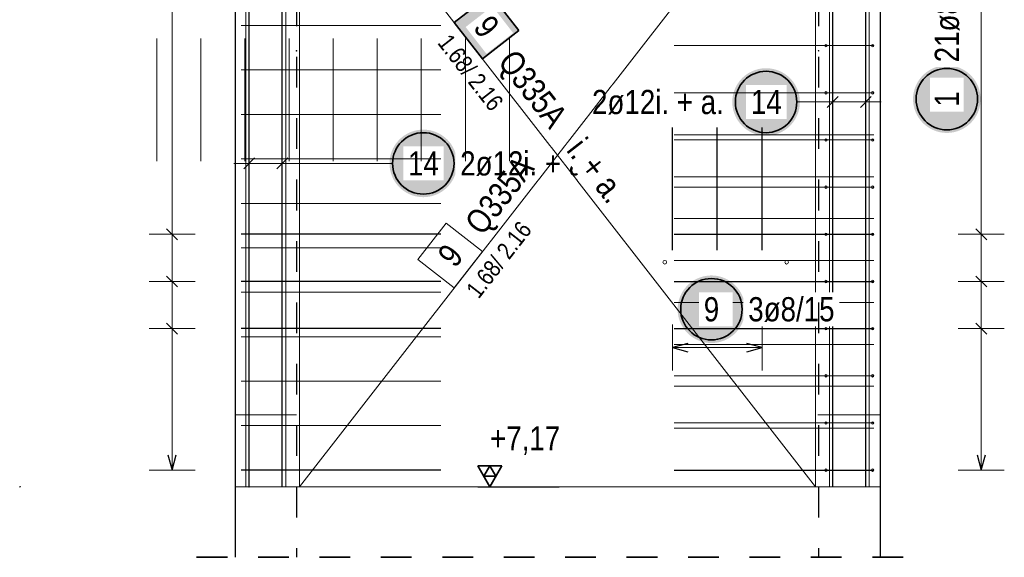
# Model space of a CAD drawing. Header units: millimetres. Extents: x -16 to 44.7, y 0 to 21.2.
# Tile 44 of 49: x 33.3 to 36.5, y 15.2 to 16.9. Entities that reach past the tile are written whole.
import ezdxf

# ---------------------------------------------------------------- set-up
doc = ezdxf.new("R2010")
doc.units = ezdxf.units.MM
doc.linetypes.add('HIDDEN', pattern=[0.375, 0.25, -0.125])
doc.layers.add('nplo Bewehrung', color=7, linetype='Continuous', lineweight=20)
doc.styles.add('Arial Narrow', font='ARIALN.TTF')
doc.linetypes.add('STRAKON_Linetype_13', pattern='A,15,[130,ltypeshp.shx,S=1.875,R=-30,X=0,Y=0],-1.875,[130,ltypeshp.shx,S=1.875,R=-30,X=0,Y=0]', length=16.875)

msp = doc.modelspace()

# ---------------------------------------------------------------- hatches: boundary and pattern name
at = {"lineweight": 18, "true_color": 0xffffff}
msp.add_hatch(color=7, dxfattribs=at).paths.add_polyline_path([(34.899471, 16.896763), (34.80738, 17.015166), (34.688977, 16.923075), (34.781068, 16.804672)])
at = {"lineweight": 25, "true_color": 0xffffff}
for points in [[(35.813995, 16.664004), (35.813928, 16.667843), (35.813727, 16.671677), (35.813392, 16.675502), (35.812924, 16.679313), (35.812324, 16.683105), (35.811591, 16.686874), (35.810728, 16.690615), (35.809734, 16.694324), (35.808611, 16.697996), (35.807361, 16.701626), (35.805985, 16.70521), (35.804485, 16.708745), (35.802862, 16.712224), (35.801119, 16.715646), (35.799258, 16.719004), (35.79728, 16.722295), (35.795189, 16.725515), (35.792987, 16.72866), (35.790676, 16.731726), (35.78826, 16.73471), (35.785741, 16.737608), (35.783122, 16.740416), (35.780407, 16.743131), (35.777599, 16.74575), (35.774702, 16.748269), (35.771718, 16.750685), (35.768651, 16.752996), (35.765506, 16.755198), (35.762286, 16.757289), (35.758995, 16.759266), (35.755637, 16.761128), (35.752216, 16.762871), (35.748736, 16.764494), (35.745202, 16.765994), (35.741617, 16.76737), (35.737987, 16.76862), (35.734315, 16.769742), (35.730606, 16.770736), (35.726865, 16.7716), (35.723096, 16.772333), (35.719304, 16.772933), (35.715493, 16.773401), (35.711668, 16.773736), (35.707834, 16.773937), (35.703995, 16.774004), (35.700156, 16.773937), (35.696322, 16.773736), (35.692497, 16.773401), (35.688686, 16.772933), (35.684894, 16.772333), (35.681125, 16.7716), (35.677384, 16.770736), (35.673675, 16.769742), (35.670003, 16.76862), (35.666373, 16.76737), (35.662788, 16.765994), (35.659254, 16.764494), (35.655774, 16.762871), (35.652353, 16.761128), (35.648995, 16.759266), (35.645704, 16.757289), (35.642484, 16.755198), (35.639339, 16.752996), (35.636272, 16.750685), (35.633288, 16.748269), (35.630391, 16.74575), (35.627583, 16.743131), (35.624868, 16.740416), (35.622249, 16.737608), (35.61973, 16.73471), (35.617314, 16.731726), (35.615003, 16.72866), (35.612801, 16.725515), (35.61071, 16.722295), (35.608732, 16.719004), (35.606871, 16.715646), (35.605128, 16.712224), (35.603505, 16.708745), (35.602005, 16.70521), (35.600629, 16.701626), (35.599379, 16.697996), (35.598256, 16.694324), (35.597262, 16.690615), (35.596399, 16.686874), (35.595666, 16.683105), (35.595065, 16.679313), (35.594598, 16.675502), (35.594263, 16.671677), (35.594062, 16.667843), (35.593995, 16.664004), (35.594062, 16.660165), (35.594263, 16.65633), (35.594598, 16.652506), (35.595065, 16.648695), (35.595666, 16.644902), (35.596399, 16.641133), (35.597262, 16.637392), (35.598256, 16.633684), (35.599379, 16.630012), (35.600629, 16.626381), (35.602005, 16.622797), (35.603505, 16.619263), (35.605128, 16.615783), (35.606871, 16.612362), (35.608732, 16.609004), (35.61071, 16.605713), (35.612801, 16.602492), (35.615003, 16.599347), (35.617314, 16.596281), (35.61973, 16.593297), (35.622249, 16.590399), (35.624868, 16.587591), (35.627583, 16.584876), (35.630391, 16.582258), (35.633288, 16.579739), (35.636272, 16.577322), (35.639339, 16.575012), (35.642484, 16.57281), (35.645704, 16.570718), (35.648995, 16.568741), (35.652353, 16.566879), (35.655774, 16.565136), (35.659254, 16.563514), (35.662788, 16.562013), (35.666373, 16.560637), (35.670003, 16.559387), (35.673675, 16.558265), (35.677384, 16.557271), (35.681125, 16.556407), (35.684894, 16.555675), (35.688686, 16.555074), (35.692497, 16.554606), (35.696322, 16.554272), (35.700156, 16.554071), (35.703995, 16.554004), (35.707834, 16.554071), (35.711668, 16.554272), (35.715493, 16.554606), (35.719304, 16.555074), (35.723096, 16.555675), (35.726865, 16.556407), (35.730606, 16.557271), (35.734315, 16.558265), (35.737987, 16.559387), (35.741617, 16.560637), (35.745202, 16.562013), (35.748736, 16.563514), (35.752216, 16.565136), (35.755637, 16.566879), (35.758995, 16.568741), (35.762286, 16.570718), (35.765506, 16.57281), (35.768651, 16.575012), (35.771718, 16.577322), (35.774702, 16.579739), (35.777599, 16.582258), (35.780407, 16.584876), (35.783122, 16.587591), (35.785741, 16.590399), (35.78826, 16.593297), (35.790676, 16.596281), (35.792987, 16.599347), (35.795189, 16.602492), (35.79728, 16.605713), (35.799258, 16.609004), (35.801119, 16.612362), (35.802862, 16.615783), (35.804485, 16.619263), (35.805985, 16.622797), (35.807361, 16.626381), (35.808611, 16.630012), (35.809734, 16.633684), (35.810728, 16.637392), (35.811591, 16.641133), (35.812324, 16.644902), (35.812924, 16.648695), (35.813392, 16.652506), (35.813727, 16.65633)], [(36.402489, 16.673334), (36.402422, 16.677173), (36.402221, 16.681008), (36.401886, 16.684833), (36.401418, 16.688643), (36.400818, 16.692436), (36.400085, 16.696205), (36.399221, 16.699946), (36.398228, 16.703655), (36.397105, 16.707326), (36.395855, 16.710957), (36.394479, 16.714541), (36.392979, 16.718075), (36.391356, 16.721555), (36.389613, 16.724976), (36.387752, 16.728334), (36.385774, 16.731626), (36.383683, 16.734846), (36.381481, 16.737991), (36.37917, 16.741057), (36.376754, 16.744041), (36.374235, 16.746939), (36.371616, 16.749747), (36.368901, 16.752462), (36.366093, 16.75508), (36.363196, 16.757599), (36.360212, 16.760016), (36.357145, 16.762326), (36.354, 16.764529), (36.35078, 16.76662), (36.347489, 16.768597), (36.344131, 16.770459), (36.34071, 16.772202), (36.33723, 16.773824), (36.333696, 16.775325), (36.330111, 16.776701), (36.326481, 16.777951), (36.322809, 16.779073), (36.3191, 16.780067), (36.315359, 16.780931), (36.31159, 16.781663), (36.307798, 16.782264), (36.303987, 16.782732), (36.300162, 16.783066), (36.296328, 16.783267), (36.292489, 16.783334), (36.28865, 16.783267), (36.284816, 16.783066), (36.280991, 16.782732), (36.27718, 16.782264), (36.273388, 16.781663), (36.269619, 16.780931), (36.265877, 16.780067), (36.262169, 16.779073), (36.258497, 16.777951), (36.254867, 16.776701), (36.251282, 16.775325), (36.247748, 16.773824), (36.244268, 16.772202), (36.240847, 16.770459), (36.237489, 16.768597), (36.234198, 16.76662), (36.230978, 16.764529), (36.227833, 16.762326), (36.224766, 16.760016), (36.221782, 16.757599), (36.218885, 16.75508), (36.216076, 16.752462), (36.213362, 16.749747), (36.210743, 16.746939), (36.208224, 16.744041), (36.205808, 16.741057), (36.203497, 16.737991), (36.201295, 16.734846), (36.199204, 16.731626), (36.197226, 16.728334), (36.195365, 16.724976), (36.193622, 16.721555), (36.191999, 16.718075), (36.190499, 16.714541), (36.189123, 16.710957), (36.187873, 16.707326), (36.18675, 16.703655), (36.185756, 16.699946), (36.184893, 16.696205), (36.18416, 16.692436), (36.183559, 16.688643), (36.183091, 16.684833), (36.182757, 16.681008), (36.182556, 16.677173), (36.182489, 16.673334), (36.182556, 16.669495), (36.182757, 16.665661), (36.183091, 16.661836), (36.183559, 16.658025), (36.18416, 16.654233), (36.184893, 16.650464), (36.185756, 16.646723), (36.18675, 16.643014), (36.187873, 16.639343), (36.189123, 16.635712), (36.190499, 16.632128), (36.191999, 16.628593), (36.193622, 16.625114), (36.195365, 16.621693), (36.197226, 16.618334), (36.199204, 16.615043), (36.201295, 16.611823), (36.203497, 16.608678), (36.205808, 16.605612), (36.208224, 16.602628), (36.210743, 16.59973), (36.213362, 16.596922), (36.216076, 16.594207), (36.218885, 16.591588), (36.221782, 16.58907), (36.224766, 16.586653), (36.227833, 16.584343), (36.230978, 16.58214), (36.234198, 16.580049), (36.237489, 16.578072), (36.240847, 16.57621), (36.244268, 16.574467), (36.247748, 16.572844), (36.251282, 16.571344), (36.254867, 16.569968), (36.258497, 16.568718), (36.262169, 16.567596), (36.265877, 16.566602), (36.269619, 16.565738), (36.273388, 16.565006), (36.27718, 16.564405), (36.280991, 16.563937), (36.284816, 16.563602), (36.28865, 16.563401), (36.292489, 16.563334), (36.296328, 16.563401), (36.300162, 16.563602), (36.303987, 16.563937), (36.307798, 16.564405), (36.31159, 16.565006), (36.315359, 16.565738), (36.3191, 16.566602), (36.322809, 16.567596), (36.326481, 16.568718), (36.330111, 16.569968), (36.333696, 16.571344), (36.33723, 16.572844), (36.34071, 16.574467), (36.344131, 16.57621), (36.347489, 16.578072), (36.35078, 16.580049), (36.354, 16.58214), (36.357145, 16.584343), (36.360212, 16.586653), (36.363196, 16.58907), (36.366093, 16.591588), (36.368901, 16.594207), (36.371616, 16.596922), (36.374235, 16.59973), (36.376754, 16.602628), (36.37917, 16.605612), (36.381481, 16.608678), (36.383683, 16.611823), (36.385774, 16.615043), (36.387752, 16.618334), (36.389613, 16.621693), (36.391356, 16.625114), (36.392979, 16.628593), (36.394479, 16.632128), (36.395855, 16.635712), (36.397105, 16.639343), (36.398228, 16.643014), (36.399221, 16.646723), (36.400085, 16.650464), (36.400818, 16.654233), (36.401418, 16.658025), (36.401886, 16.661836), (36.402221, 16.665661)], [(34.697962, 16.464004), (34.697895, 16.467843), (34.697694, 16.471677), (34.69736, 16.475502), (34.696892, 16.479313), (34.696291, 16.483105), (34.695558, 16.486874), (34.694695, 16.490615), (34.693701, 16.494324), (34.692578, 16.497996), (34.691328, 16.501626), (34.689952, 16.50521), (34.688452, 16.508745), (34.68683, 16.512224), (34.685086, 16.515646), (34.683225, 16.519004), (34.681247, 16.522295), (34.679156, 16.525515), (34.676954, 16.52866), (34.674643, 16.531726), (34.672227, 16.53471), (34.669708, 16.537608), (34.66709, 16.540416), (34.664375, 16.543131), (34.661567, 16.54575), (34.658669, 16.548269), (34.655685, 16.550685), (34.652619, 16.552996), (34.649473, 16.555198), (34.646253, 16.557289), (34.642962, 16.559266), (34.639604, 16.561128), (34.636183, 16.562871), (34.632703, 16.564494), (34.629169, 16.565994), (34.625584, 16.56737), (34.621954, 16.56862), (34.618282, 16.569742), (34.614574, 16.570736), (34.610832, 16.5716), (34.607063, 16.572333), (34.603271, 16.572933), (34.59946, 16.573401), (34.595635, 16.573736), (34.591801, 16.573937), (34.587962, 16.574004), (34.584123, 16.573937), (34.580289, 16.573736), (34.576464, 16.573401), (34.572653, 16.572933), (34.568861, 16.572333), (34.565092, 16.5716), (34.561351, 16.570736), (34.557642, 16.569742), (34.55397, 16.56862), (34.55034, 16.56737), (34.546755, 16.565994), (34.543221, 16.564494), (34.539741, 16.562871), (34.53632, 16.561128), (34.532962, 16.559266), (34.529671, 16.557289), (34.526451, 16.555198), (34.523306, 16.552996), (34.520239, 16.550685), (34.517256, 16.548269), (34.514358, 16.54575), (34.51155, 16.543131), (34.508835, 16.540416), (34.506216, 16.537608), (34.503697, 16.53471), (34.501281, 16.531726), (34.49897, 16.52866), (34.496768, 16.525515), (34.494677, 16.522295), (34.492699, 16.519004), (34.490838, 16.515646), (34.489095, 16.512224), (34.487472, 16.508745), (34.485972, 16.50521), (34.484596, 16.501626), (34.483346, 16.497996), (34.482223, 16.494324), (34.48123, 16.490615), (34.480366, 16.486874), (34.479633, 16.483105), (34.479033, 16.479313), (34.478565, 16.475502), (34.47823, 16.471677), (34.478029, 16.467843), (34.477962, 16.464004), (34.478029, 16.460165), (34.47823, 16.45633), (34.478565, 16.452506), (34.479033, 16.448695), (34.479633, 16.444902), (34.480366, 16.441133), (34.48123, 16.437392), (34.482223, 16.433684), (34.483346, 16.430012), (34.484596, 16.426381), (34.485972, 16.422797), (34.487472, 16.419263), (34.489095, 16.415783), (34.490838, 16.412362), (34.492699, 16.409004), (34.494677, 16.405713), (34.496768, 16.402492), (34.49897, 16.399347), (34.501281, 16.396281), (34.503697, 16.393297), (34.506216, 16.390399), (34.508835, 16.387591), (34.51155, 16.384876), (34.514358, 16.382258), (34.517256, 16.379739), (34.520239, 16.377322), (34.523306, 16.375012), (34.526451, 16.37281), (34.529671, 16.370718), (34.532962, 16.368741), (34.53632, 16.366879), (34.539741, 16.365136), (34.543221, 16.363514), (34.546755, 16.362013), (34.55034, 16.360637), (34.55397, 16.359387), (34.557642, 16.358265), (34.561351, 16.357271), (34.565092, 16.356407), (34.568861, 16.355675), (34.572653, 16.355074), (34.576464, 16.354606), (34.580289, 16.354272), (34.584123, 16.354071), (34.587962, 16.354004), (34.591801, 16.354071), (34.595635, 16.354272), (34.59946, 16.354606), (34.603271, 16.355074), (34.607063, 16.355675), (34.610832, 16.356407), (34.614574, 16.357271), (34.618282, 16.358265), (34.621954, 16.359387), (34.625584, 16.360637), (34.629169, 16.362013), (34.632703, 16.363514), (34.636183, 16.365136), (34.639604, 16.366879), (34.642962, 16.368741), (34.646253, 16.370718), (34.649473, 16.37281), (34.652619, 16.375012), (34.655685, 16.377322), (34.658669, 16.379739), (34.661567, 16.382258), (34.664375, 16.384876), (34.66709, 16.387591), (34.669708, 16.390399), (34.672227, 16.393297), (34.674643, 16.396281), (34.676954, 16.399347), (34.679156, 16.402492), (34.681247, 16.405713), (34.683225, 16.409004), (34.685086, 16.412362), (34.68683, 16.415783), (34.688452, 16.419263), (34.689952, 16.422797), (34.691328, 16.426381), (34.692578, 16.430012), (34.693701, 16.433684), (34.694695, 16.437392), (34.695558, 16.441133), (34.696291, 16.444902), (34.696892, 16.448695), (34.69736, 16.452506), (34.697694, 16.45633)], [(35.635982, 15.989004), (35.635915, 15.992843), (35.635714, 15.996677), (35.635379, 16.000502), (35.634911, 16.004313), (35.634311, 16.008105), (35.633578, 16.011874), (35.632714, 16.015615), (35.631721, 16.019324), (35.630598, 16.022996), (35.629348, 16.026626), (35.627972, 16.03021), (35.626472, 16.033745), (35.624849, 16.037224), (35.623106, 16.040646), (35.621245, 16.044004), (35.619267, 16.047295), (35.617176, 16.050515), (35.614974, 16.05366), (35.612663, 16.056726), (35.610247, 16.05971), (35.607728, 16.062608), (35.605109, 16.065416), (35.602394, 16.068131), (35.599586, 16.07075), (35.596689, 16.073269), (35.593705, 16.075685), (35.590638, 16.077996), (35.587493, 16.080198), (35.584273, 16.082289), (35.580982, 16.084266), (35.577624, 16.086128), (35.574203, 16.087871), (35.570723, 16.089494), (35.567189, 16.090994), (35.563604, 16.09237), (35.559974, 16.09362), (35.556302, 16.094742), (35.552593, 16.095736), (35.548852, 16.0966), (35.545083, 16.097333), (35.541291, 16.097933), (35.53748, 16.098401), (35.533655, 16.098736), (35.529821, 16.098937), (35.525982, 16.099004), (35.522143, 16.098937), (35.518309, 16.098736), (35.514484, 16.098401), (35.510673, 16.097933), (35.506881, 16.097333), (35.503112, 16.0966), (35.49937, 16.095736), (35.495662, 16.094742), (35.49199, 16.09362), (35.48836, 16.09237), (35.484775, 16.090994), (35.481241, 16.089494), (35.477761, 16.087871), (35.47434, 16.086128), (35.470982, 16.084266), (35.467691, 16.082289), (35.464471, 16.080198), (35.461326, 16.077996), (35.458259, 16.075685), (35.455275, 16.073269), (35.452378, 16.07075), (35.449569, 16.068131), (35.446855, 16.065416), (35.444236, 16.062608), (35.441717, 16.05971), (35.439301, 16.056726), (35.43699, 16.05366), (35.434788, 16.050515), (35.432697, 16.047295), (35.430719, 16.044004), (35.428858, 16.040646), (35.427115, 16.037224), (35.425492, 16.033745), (35.423992, 16.03021), (35.422616, 16.026626), (35.421366, 16.022996), (35.420243, 16.019324), (35.419249, 16.015615), (35.418386, 16.011874), (35.417653, 16.008105), (35.417052, 16.004313), (35.416584, 16.000502), (35.41625, 15.996677), (35.416049, 15.992843), (35.415982, 15.989004), (35.416049, 15.985165), (35.41625, 15.98133), (35.416584, 15.977506), (35.417052, 15.973695), (35.417653, 15.969902), (35.418386, 15.966133), (35.419249, 15.962392), (35.420243, 15.958684), (35.421366, 15.955012), (35.422616, 15.951381), (35.423992, 15.947797), (35.425492, 15.944263), (35.427115, 15.940783), (35.428858, 15.937362), (35.430719, 15.934004), (35.432697, 15.930713), (35.434788, 15.927492), (35.43699, 15.924347), (35.439301, 15.921281), (35.441717, 15.918297), (35.444236, 15.915399), (35.446855, 15.912591), (35.449569, 15.909876), (35.452378, 15.907258), (35.455275, 15.904739), (35.458259, 15.902322), (35.461326, 15.900012), (35.464471, 15.89781), (35.467691, 15.895718), (35.470982, 15.893741), (35.47434, 15.891879), (35.477761, 15.890136), (35.481241, 15.888514), (35.484775, 15.887013), (35.48836, 15.885637), (35.49199, 15.884387), (35.495662, 15.883265), (35.49937, 15.882271), (35.503112, 15.881407), (35.506881, 15.880675), (35.510673, 15.880074), (35.514484, 15.879606), (35.518309, 15.879272), (35.522143, 15.879071), (35.525982, 15.879004), (35.529821, 15.879071), (35.533655, 15.879272), (35.53748, 15.879606), (35.541291, 15.880074), (35.545083, 15.880675), (35.548852, 15.881407), (35.552593, 15.882271), (35.556302, 15.883265), (35.559974, 15.884387), (35.563604, 15.885637), (35.567189, 15.887013), (35.570723, 15.888514), (35.574203, 15.890136), (35.577624, 15.891879), (35.580982, 15.893741), (35.584273, 15.895718), (35.587493, 15.89781), (35.590638, 15.900012), (35.593705, 15.902322), (35.596689, 15.904739), (35.599586, 15.907258), (35.602394, 15.909876), (35.605109, 15.912591), (35.607728, 15.915399), (35.610247, 15.918297), (35.612663, 15.921281), (35.614974, 15.924347), (35.617176, 15.927492), (35.619267, 15.930713), (35.621245, 15.934004), (35.623106, 15.937362), (35.624849, 15.940783), (35.626472, 15.944263), (35.627972, 15.947797), (35.629348, 15.951381), (35.630598, 15.955012), (35.631721, 15.958684), (35.632714, 15.962392), (35.633578, 15.966133), (35.634311, 15.969902), (35.634911, 15.973695), (35.635379, 15.977506), (35.635714, 15.98133)]]:
    msp.add_hatch(color=7, dxfattribs=at).paths.add_polyline_path(points)

# ---------------------------------------------------------------- linework, layer by layer
at = {"color": 3, "linetype": 'Continuous', "lineweight": 25}
for p, q in [((34.020976, 15.411072), (34.020976, 18.761072)), ((34.128976, 15.411072), (34.128976, 18.761072)), ((35.920976, 15.411072), (35.920976, 18.761072)), ((36.028976, 15.411072), (36.028976, 18.761072)), ((33.974976, 18.591066), (33.974976, 15.411072)), ((36.074976, 18.591066), (36.074976, 15.411072)), ((35.938653, 16.681681), (35.903298, 16.646326)), ((36.046653, 16.681681), (36.011298, 16.646326)), ((35.398976, 16.181072), (35.398976, 16.581072)), ((35.544976, 16.181072), (35.544976, 16.581072)), ((35.690976, 16.181072), (35.690976, 16.581072)), ((34.038654, 16.481681), (34.003299, 16.446326)), ((34.146654, 16.481681), (34.111299, 16.446326)), ((33.75225, 16.250748), (33.787605, 16.215393)), ((34.644976, 16.23307), (33.994976, 16.23307)), ((35.404979, 16.23307), (36.054979, 16.23307)), ((36.386922, 16.250748), (36.422277, 16.215393)), ((33.75225, 16.097149), (33.787605, 16.061793)), ((36.386922, 16.097149), (36.422277, 16.061793)), ((34.644976, 16.079471), (33.994976, 16.079471)), ((35.404979, 16.079471), (36.054979, 16.079471)), ((33.75225, 15.943549), (33.787605, 15.908194)), ((36.386922, 15.943549), (36.422277, 15.908194)), ((34.644976, 15.925871), (33.994976, 15.925871)), ((35.404979, 15.925871), (36.054979, 15.925871)), ((35.448976, 15.877401), (35.398976, 15.864004)), ((35.690976, 15.864004), (35.640976, 15.877401)), ((35.398976, 15.864004), (35.448976, 15.850606)), ((35.640976, 15.850606), (35.690976, 15.864004)), ((33.75653, 15.515072), (33.769927, 15.465072)), ((33.769927, 15.465072), (33.783325, 15.515072)), ((36.391202, 15.515072), (36.4046, 15.465072)), ((36.4046, 15.465072), (36.417997, 15.515072)), ((34.644976, 15.465072), (33.994976, 15.465072)), ((35.404979, 15.465072), (36.054979, 15.465072)), ((33.974976, 15.411072), (33.974976, 15.181072)), ((34.765225, 15.411072), (35.030749, 15.411072)), ((36.074976, 15.411072), (36.074976, 15.181072))]:
    msp.add_line(p, q, dxfattribs=at)
at = {"color": 5, "linetype": 'Continuous', "lineweight": 18}
for p, q in [((33.769927, 15.465072), (33.769927, 18.537064)), ((36.4046, 15.465072), (36.4046, 18.537064)), ((35.920976, 16.739004), (35.920976, 16.589004)), ((36.028976, 16.739004), (36.028976, 16.589004)), ((35.803995, 16.664004), (35.870976, 16.664004)), ((35.870976, 16.664004), (36.078976, 16.664004)), ((34.020976, 16.539004), (34.020976, 16.389004)), ((34.128976, 16.539004), (34.128976, 16.389004)), ((33.970976, 16.464004), (34.178976, 16.464004)), ((34.487962, 16.464004), (34.178976, 16.464004)), ((33.694927, 16.23307), (33.844927, 16.23307)), ((36.3296, 16.23307), (36.4796, 16.23307)), ((33.694927, 16.079471), (33.844927, 16.079471)), ((36.3296, 16.079471), (36.4796, 16.079471)), ((35.398976, 15.939004), (35.398976, 15.789004)), ((35.690976, 15.789004), (35.690976, 15.939004)), ((33.694927, 15.925871), (33.844927, 15.925871)), ((36.3296, 15.925871), (36.4796, 15.925871)), ((35.690976, 15.864004), (35.398976, 15.864004)), ((33.694927, 15.465072), (33.844927, 15.465072)), ((36.3296, 15.465072), (36.4796, 15.465072))]:
    msp.add_line(p, q, dxfattribs=at)
at = {"color": 3, "linetype": 'HIDDEN', "lineweight": 25, "ltscale": 0.25}
for p, q in [((34.174976, 17.611072), (34.174976, 15.411072)), ((34.174976, 15.411072), (34.174976, 15.181072)), ((35.874976, 15.411072), (35.874976, 15.181072))]:
    msp.add_line(p, q, dxfattribs=at)
at = {"color": 7, "linetype": 'Continuous', "lineweight": 18}
for p, q in [((34.184979, 17.571075), (34.184979, 15.411077)), ((35.864974, 15.411077), (35.864974, 17.571075)), ((34.184979, 15.411077), (35.864974, 15.411077)), ((34.184979, 15.411077), (34.184979, 15.411077))]:
    msp.add_line(p, q, dxfattribs=at)
at = {"color": 9, "linetype": 'Continuous', "lineweight": 0}
for p, q in [((34.184979, 17.571075), (34.184979, 15.411077)), ((35.864974, 15.411077), (35.864974, 17.571075)), ((34.662665, 16.26957), (34.570574, 16.151167)), ((34.781068, 16.177479), (34.662665, 16.26957)), ((34.688977, 16.059076), (34.781068, 16.177479)), ((34.570574, 16.151167), (34.688977, 16.059076)), ((33.974976, 15.645628), (34.174977, 15.645628)), ((35.872604, 15.645628), (36.074979, 15.645628)), ((34.184979, 15.411077), (35.864974, 15.411077)), ((34.184979, 15.411077), (34.184979, 15.411077))]:
    msp.add_line(p, q, dxfattribs=at)
at = {"color": 2, "linetype": 'Continuous', "lineweight": 35}
for p, q in [((34.80738, 17.015166), (34.688977, 16.923075)), ((34.899471, 16.896763), (34.80738, 17.015166)), ((34.688977, 16.923075), (34.781068, 16.804672)), ((34.781068, 16.804672), (34.899471, 16.896763)), ((34.843975, 15.47927), (34.765225, 15.47927)), ((34.765225, 15.47927), (34.8046, 15.411072)), ((34.8046, 15.47927), (34.784912, 15.445171)), ((34.8046, 15.411072), (34.843975, 15.47927)), ((34.824287, 15.445171), (34.8046, 15.47927)), ((34.784912, 15.445171), (34.824287, 15.445171))]:
    msp.add_line(p, q, dxfattribs=at)
at = {"color": 6, "linetype": 'STRAKON_Linetype_13', "lineweight": 13, "ltscale": 0.01}
msp.add_line((33.974976, 15.411072), (36.074979, 15.411072), dxfattribs=at)
at = {"color": 2, "linetype": 'HIDDEN', "lineweight": 35, "ltscale": 0.25}
msp.add_line((33.849976, 15.181072), (36.199976, 15.181072), dxfattribs=at)
at = {"color": 9, "linetype": 'Continuous', "lineweight": 0}
for centre in [(34.174976, 16.831078), (35.874976, 16.831078), (33.274979, 15.411072), (34.020976, 15.411072)]:
    msp.add_circle(centre, 0.00111, dxfattribs=at)
at = {"color": 2, "linetype": 'Continuous', "lineweight": 35}
for centre in [(36.292489, 16.673334), (35.703995, 16.664004), (34.587962, 16.464004), (35.525982, 15.989004)]:
    msp.add_circle(centre, 0.1, dxfattribs=at)
at = {"layer": 'nplo Bewehrung', "color": 9, "linetype": 'Continuous', "lineweight": 0}
for p, q in [((34.009976, 15.411072), (34.009976, 18.761072)), ((34.009976, 15.411072), (34.009976, 18.761072)), ((34.139976, 15.411072), (34.139976, 18.761072)), ((34.139976, 15.411072), (34.139976, 18.761072)), ((35.909976, 15.411072), (35.909976, 18.761072)), ((35.909976, 15.411072), (35.909976, 18.761072)), ((36.039976, 15.411072), (36.039976, 18.761072)), ((36.039976, 15.411072), (36.039976, 18.761072)), ((33.994976, 16.913069), (34.644976, 16.913069)), ((33.720159, 16.471072), (33.720159, 16.871072)), ((33.863715, 16.471072), (33.863715, 16.871072)), ((34.00727, 16.471072), (34.00727, 16.871072)), ((34.150826, 16.471072), (34.150826, 16.871072)), ((34.294381, 16.471072), (34.294381, 16.871072)), ((34.437936, 16.471072), (34.437936, 16.871072)), ((35.404997, 16.847471), (36.054997, 16.847471)), ((35.894976, 16.847469), (36.054976, 16.847469)), ((33.994976, 16.768269), (34.644976, 16.768269)), ((35.894976, 16.693869), (36.054976, 16.693869)), ((33.994976, 16.62347), (34.644976, 16.62347)), ((35.404976, 16.557072), (36.054976, 16.557072)), ((35.404997, 16.540272), (36.054997, 16.540272)), ((35.894976, 16.54027), (36.054976, 16.54027)), ((35.404976, 16.420573), (36.054976, 16.420573)), ((35.404997, 16.386672), (36.054997, 16.386672)), ((35.894976, 16.38667), (36.054976, 16.38667)), ((33.994976, 16.333871), (34.644976, 16.333871)), ((35.404976, 16.284073), (36.054976, 16.284073)), ((35.404997, 16.233072), (36.054997, 16.233072)), ((35.894976, 16.23307), (36.054976, 16.23307)), ((33.994976, 16.189071), (34.644976, 16.189071)), ((35.404976, 16.147573), (36.054976, 16.147573)), ((35.404997, 16.079473), (36.054997, 16.079473)), ((35.894976, 16.079471), (36.054976, 16.079471)), ((33.994976, 16.044272), (34.644976, 16.044272)), ((35.404976, 16.011073), (36.054976, 16.011073)), ((35.404997, 15.925873), (36.054997, 15.925873)), ((35.894976, 15.925871), (36.054976, 15.925871)), ((33.994976, 15.899472), (34.644976, 15.899472)), ((35.404976, 15.874573), (36.054976, 15.874573)), ((35.404997, 15.772274), (36.054997, 15.772274)), ((35.894976, 15.772272), (36.054976, 15.772272)), ((33.994976, 15.754673), (34.644976, 15.754673)), ((35.404976, 15.738073), (36.054976, 15.738073)), ((35.404997, 15.618674), (36.054997, 15.618674)), ((35.894976, 15.618672), (36.054976, 15.618672)), ((33.994976, 15.609873), (34.644976, 15.609873)), ((35.404976, 15.601573), (36.054976, 15.601573)), ((33.994976, 15.465074), (34.644976, 15.465074)), ((35.404976, 15.465073), (36.054976, 15.465073)), ((35.404997, 15.465074), (36.054997, 15.465074)), ((35.894976, 15.465072), (36.054976, 15.465072))]:
    msp.add_line(p, q, dxfattribs=at)
for centre, radius in [((35.898976, 16.84747), 0.004), ((35.898976, 16.84747), 0.004), ((36.050976, 16.847474), 0.004), ((36.050976, 16.847474), 0.004), ((35.898976, 16.69387), 0.004), ((35.898976, 16.69387), 0.004), ((36.050976, 16.693874), 0.004), ((36.050976, 16.693874), 0.004), ((35.898976, 16.54027), 0.004), ((35.898976, 16.54027), 0.004), ((36.050976, 16.540274), 0.004), ((36.050976, 16.540274), 0.004), ((35.898976, 16.38667), 0.004), ((35.898976, 16.38667), 0.004), ((36.050976, 16.386674), 0.004), ((36.050976, 16.386674), 0.004), ((35.898976, 16.23307), 0.004), ((35.898976, 16.23307), 0.004), ((36.050976, 16.233074), 0.004), ((36.050976, 16.233074), 0.004), ((35.374088, 16.141986), 0.006), ((35.374088, 16.141986), 0.006), ((35.770976, 16.141986), 0.006), ((35.770976, 16.141986), 0.006), ((35.898976, 16.079471), 0.004), ((35.898976, 16.079471), 0.004), ((36.050976, 16.079474), 0.004), ((36.050976, 16.079474), 0.004), ((35.898976, 15.925871), 0.004), ((35.898976, 15.925871), 0.004), ((36.050976, 15.925874), 0.004), ((36.050976, 15.925874), 0.004), ((35.898976, 15.772271), 0.004), ((35.898976, 15.772271), 0.004), ((36.050976, 15.772274), 0.004), ((36.050976, 15.772274), 0.004), ((35.898976, 15.618671), 0.004), ((35.898976, 15.618671), 0.004), ((36.050976, 15.618674), 0.004), ((36.050976, 15.618674), 0.004), ((35.898976, 15.465071), 0.004), ((35.898976, 15.465071), 0.004), ((36.050976, 15.465074), 0.004), ((36.050976, 15.465074), 0.004)]:
    msp.add_circle(centre, radius, dxfattribs=at)

# ---------------------------------------------------------------- texts
at = {"color": 9, "lineweight": 0, "attachment_point": 1, "rotation": 52.125062, "line_spacing_factor": 0.9, "style": 'Arial Narrow'}
for s, insert, char_height in [(' 1.68/ 2.16', (34.712658, 16.040658), 0.05625), ('9', (34.629511, 16.168916), 0.07875)]:
    msp.add_mtext(s, dxfattribs=dict(at, insert=insert, char_height=char_height))
at = {"color": 2, "lineweight": 35, "insert": (34.780187, 15.607947), "char_height": 0.07875, "attachment_point": 1, "line_spacing_factor": 0.9, "style": 'Arial Narrow'}
msp.add_mtext(' +7,17', dxfattribs=at)

# ---------------------------------------------------------------- next in the draw order: texts
at = {"color": 2, "lineweight": 35, "char_height": 0.07875, "attachment_point": 1, "rotation": 90, "line_spacing_factor": 0.9, "style": 'Arial Narrow', "bg_fill": 3, "box_fill_scale": 1.2, "bg_fill_color": 256, "bg_fill_true_color": 13158600, "bg_fill_transparency": 0}
for s, insert in [('21ø8/15', (36.253114, 16.793334)), ('1', (36.253114, 16.648528))]:
    msp.add_mtext(s, dxfattribs=dict(at, insert=insert))
at = {"color": 2, "lineweight": 35, "char_height": 0.07875, "attachment_point": 1, "line_spacing_factor": 0.9, "style": 'Arial Narrow', "bg_fill": 3, "box_fill_scale": 1.2, "bg_fill_color": 256, "bg_fill_true_color": 13158600, "bg_fill_transparency": 0}
for s, insert in [('2ø12i. + a.', (35.137482, 16.703379)), ('14', (35.654382, 16.703379)), ('14', (34.53835, 16.503379)), ('2ø12i. + a.', (34.707962, 16.503379))]:
    msp.add_mtext(s, dxfattribs=dict(at, insert=insert))

# ---------------------------------------------------------------- next in the draw order: linework, layer by layer
at = {"color": 7, "linetype": 'Continuous', "lineweight": 18}
msp.add_line((35.864974, 15.411077), (34.184979, 17.571075), dxfattribs=at)
at = {"layer": 'nplo Bewehrung', "color": 9, "linetype": 'Continuous', "lineweight": 0}
for p, q in [((34.581492, 16.471072), (34.581492, 16.871072)), ((35.404997, 16.693871), (36.054997, 16.693871)), ((33.994976, 16.47867), (34.644976, 16.47867))]:
    msp.add_line(p, q, dxfattribs=at)

# ---------------------------------------------------------------- next in the draw order: texts
at = {"color": 9, "lineweight": 0, "insert": (34.718249, 16.273846), "char_height": 0.07875, "attachment_point": 1, "rotation": 52.125062, "line_spacing_factor": 0.9, "style": 'Arial Narrow'}
msp.add_mtext('Q335A', dxfattribs=at)

# ---------------------------------------------------------------- next in the draw order: texts
at = {"color": 2, "lineweight": 35, "char_height": 0.07875, "attachment_point": 1, "rotation": 307.874938, "line_spacing_factor": 0.9, "style": 'Arial Narrow', "bg_fill": 3, "box_fill_scale": 1.2, "bg_fill_color": 256, "bg_fill_true_color": 13158600, "bg_fill_transparency": 0}
for s, insert in [('9', (34.810075, 16.953674)), ('Q335A', (34.889933, 16.841838))]:
    msp.add_mtext(s, dxfattribs=dict(at, insert=insert))

# ---------------------------------------------------------------- next in the draw order: texts
at = {"color": 2, "lineweight": 35, "attachment_point": 1, "rotation": 307.874938, "line_spacing_factor": 0.9, "style": 'Arial Narrow', "bg_fill": 3, "box_fill_scale": 1.2, "bg_fill_color": 256, "bg_fill_true_color": 13158600, "bg_fill_transparency": 0}
for s, insert, char_height in [(' 1.68/ 2.16', (34.665297, 16.904657), 0.05625), ('i. + a.', (35.114489, 16.555158), 0.08)]:
    msp.add_mtext(s, dxfattribs=dict(at, insert=insert, char_height=char_height))

# ---------------------------------------------------------------- next in the draw order: linework, layer by layer
at = {"color": 9, "linetype": 'Continuous', "lineweight": 0}
msp.add_line((35.864974, 17.571075), (34.184979, 15.411077), dxfattribs=at)
at = {"layer": 'nplo Bewehrung', "color": 9, "linetype": 'Continuous', "lineweight": 0}
for p, q in [((34.725047, 16.471072), (34.725047, 16.871072)), ((34.868603, 16.471072), (34.868603, 16.871072))]:
    msp.add_line(p, q, dxfattribs=at)

# ---------------------------------------------------------------- next in the draw order: texts
at = {"color": 2, "lineweight": 35, "char_height": 0.07875, "attachment_point": 1, "line_spacing_factor": 0.9, "style": 'Arial Narrow', "bg_fill": 3, "box_fill_scale": 1.2, "bg_fill_color": 256, "bg_fill_true_color": 13158600, "bg_fill_transparency": 0}
for s, insert in [('9', (35.501176, 16.028379)), ('3ø8/15', (35.645982, 16.028379))]:
    msp.add_mtext(s, dxfattribs=dict(at, insert=insert))

# ---------------------------------------------------------------- next in the draw order: linework, layer by layer
at = {"color": 3, "linetype": 'HIDDEN', "lineweight": 25, "ltscale": 0.25}
msp.add_line((35.874976, 17.611072), (35.874976, 15.411072), dxfattribs=at)

doc.saveas('drawing.dxf')
